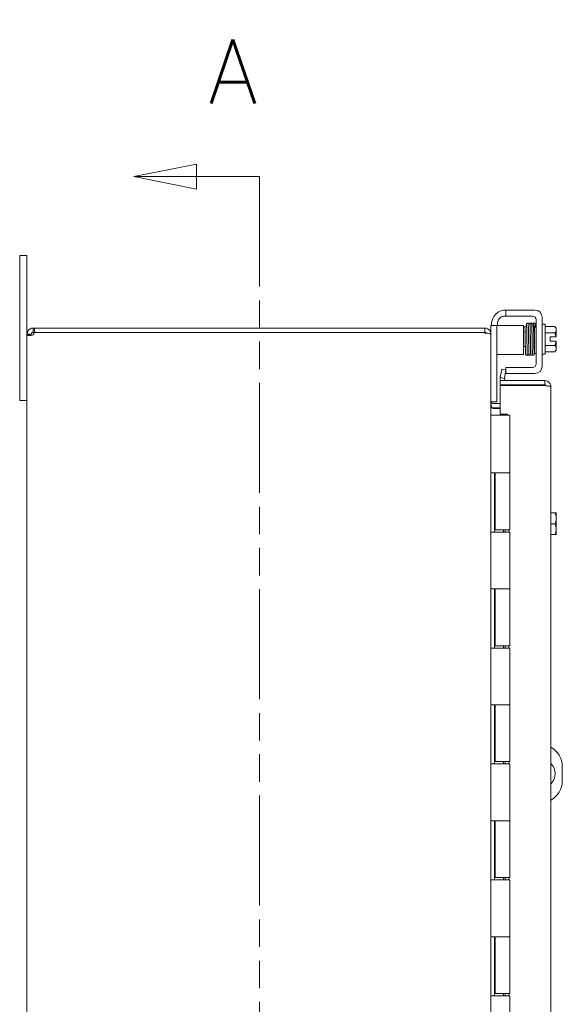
# Model space of a CAD drawing. Header units: inches. Extents: x 10 to 175, y 11 to 111.
# Tile 6 of 15: x 10.13 to 19.49, y 62.25 to 79.24. Entities that reach past the tile are written whole.
import ezdxf

# ---------------------------------------------------------------- set-up
doc = ezdxf.new("R2010")
doc.units = ezdxf.units.IN
doc.header["$LTSCALE"] = 11
doc.header["$MEASUREMENT"] = 0
doc.linetypes.add('DOUBLE_DASH_CHAIN', pattern=[1.2403, 0.6614, -0.0827, 0.1654, -0.0827, 0.1654, -0.0827])
doc.layers.add('Section Line (ANSI)', color=7, linetype='DOUBLE_DASH_CHAIN', lineweight=5)
doc.layers.add('Visible (ANSI)', color=7, linetype='Continuous', lineweight=5)
doc.styles.add('ROMANS', font='romans.shx')

# ---------------------------------------------------------------- blocks, each defined once
blk = doc.blocks.new('2dTransSection0')
at = {"layer": 'Section Line (ANSI)', "linetype": 'Continuous'}
for p, q in [((1.1981, 6.977), (1.1001, 6.9575)), ((1.1981, 6.938), (1.1981, 6.977)), ((1.1981, 6.9575), (1.1001, 6.9575)), ((1.1001, 6.9575), (1.1981, 6.938)), ((1.2971, 6.9575), (1.1981, 6.9575)), ((1.2971, 6.9575), (1.2971, 6.9415)), ((1.1981, 4.225), (1.1001, 4.2055)), ((1.1981, 4.186), (1.1981, 4.225)), ((1.2971, 4.2214), (1.2971, 4.2055)), ((1.1981, 4.2055), (1.1001, 4.2055)), ((1.1001, 4.2055), (1.1981, 4.186)), ((1.2971, 4.2055), (1.1981, 4.2055))]:
    blk.add_line(p, q, dxfattribs=at)
at = {"layer": 'Section Line (ANSI)', "linetype": 'DOUBLE_DASH_CHAIN', "ltscale": 0.02372}
blk.add_line((1.2971, 6.9575), (1.2971, 4.2055), dxfattribs=at)
at = {"layer": 'Section Line (ANSI)', "linetype": 'Continuous', "flags": 128}
for points in [[(1.1981, 6.977), (1.1001, 6.9575)], [(1.1981, 4.225), (1.1001, 4.2055)]]:
    blk.add_lwpolyline(points, dxfattribs=at)
at = {"layer": 'Section Line (ANSI)'}
for points in [[(1.1981, 6.977), (1.1001, 6.9575), (1.1981, 6.938), (1.1981, 6.977)], [(1.1981, 4.225), (1.1001, 4.2055), (1.1981, 4.186), (1.1981, 4.225)]]:
    blk.add_solid(points, dxfattribs=at)
at = {"layer": 'Section Line (ANSI)', "char_height": 0.1, "attachment_point": 7, "style": 'ROMANS'}
for insert in [(1.2167, 7.0723), (1.1608, 4.0509)]:
    blk.add_mtext('A', dxfattribs=dict(at, insert=insert))

msp = doc.modelspace()

# ---------------------------------------------------------------- linework, layer by layer
at = {"layer": 'Visible (ANSI)'}
for p, q in [((10.2557, 75.1688), (10.1307, 75.1688)), ((10.1307, 74.9188), (10.1307, 75.1688)), ((10.2557, 75.1688), (10.2557, 74.9188)), ((10.1307, 74.9188), (10.1307, 72.9188)), ((10.2557, 73.8136), (10.2557, 74.9188)), ((18.4941, 74.1256), (18.5151, 74.1256)), ((18.5151, 74.2296), (18.5451, 74.2296)), ((18.5151, 74.2296), (18.5151, 74.1256)), ((18.5451, 74.1256), (18.5151, 74.1256)), ((18.5451, 74.2296), (19.0151, 74.2296)), ((18.5451, 74.1256), (18.9736, 74.1256)), ((19.0361, 74.0631), (19.0361, 73.3021)), ((19.1401, 74.1046), (19.1401, 73.2606)), ((10.361, 73.9188), (10.3832, 73.9188)), ((10.361, 73.9188), (10.361, 73.8685)), ((18.1505, 73.9188), (10.3832, 73.9188)), ((10.3832, 73.9188), (10.3832, 73.8448)), ((18.1505, 73.8448), (18.1505, 73.9188)), ((18.2557, 73.9321), (18.2557, 73.9621)), ((18.3597, 73.9621), (18.2557, 73.9621)), ((18.2557, 73.9321), (18.2557, 73.8136)), ((18.2651, 73.9621), (18.2651, 73.9796)), ((18.4847, 73.9621), (18.3597, 73.9621)), ((18.3597, 73.9621), (18.3597, 73.9321)), ((18.3597, 73.9321), (18.3597, 72.6791)), ((18.3691, 74.0006), (18.3691, 73.9621)), ((18.4847, 73.9621), (18.7562, 73.9621)), ((18.7562, 73.9621), (18.8187, 73.9621)), ((18.8187, 73.4621), (18.8187, 73.9621)), ((19.0061, 73.4776), (19.0061, 73.9293)), ((19.0361, 73.9776), (19.0179, 73.9776)), ((19.1901, 73.9876), (19.1401, 73.9876)), ((19.1901, 73.9876), (19.1901, 73.4676)), ((19.1901, 73.9441), (19.357, 73.9441)), ((19.3801, 73.8899), (19.3801, 73.9151)), ((10.306, 73.8136), (10.2557, 73.8136)), ((10.2557, 73.8016), (10.2557, 73.8136)), ((10.306, 73.8016), (10.2557, 73.8016)), ((10.2557, 50.0361), (10.2557, 73.8016)), ((10.3297, 73.8136), (10.306, 73.8136)), ((10.3297, 73.8016), (10.306, 73.8016)), ((10.3297, 73.8136), (10.3297, 73.8016)), ((10.361, 73.8685), (10.361, 73.8448)), ((10.3832, 73.8448), (10.361, 73.8448)), ((10.3832, 73.8448), (18.1505, 73.8448)), ((10.3858, 73.8398), (18.1505, 73.8398)), ((18.1505, 73.8338), (18.1505, 73.8398)), ((18.2489, 73.8136), (18.2557, 73.8136)), ((18.2557, 73.8025), (18.2557, 73.8136)), ((18.2557, 73.8025), (18.2557, 50.0351)), ((18.8444, 73.8526), (18.8187, 73.8526)), ((18.9032, 73.8526), (18.9024, 73.8526)), ((18.9338, 73.8526), (18.9322, 73.8526)), ((18.9634, 73.8526), (18.9629, 73.8526)), ((19.0061, 73.8526), (18.9924, 73.8526)), ((19.1901, 73.8358), (19.357, 73.8358)), ((19.2791, 73.7651), (19.3774, 73.7651)), ((19.2791, 73.6901), (19.2791, 73.7651)), ((19.3801, 73.7651), (19.3774, 73.7651)), ((19.3801, 73.7651), (19.3801, 73.8899)), ((18.849, 73.6026), (18.8187, 73.6026)), ((18.908, 73.6026), (18.907, 73.6026)), ((18.9386, 73.6026), (18.937, 73.6026)), ((18.968, 73.6026), (18.9676, 73.6026)), ((19.0061, 73.6026), (18.997, 73.6026)), ((19.1901, 73.6193), (19.357, 73.6193)), ((19.3774, 73.6901), (19.2791, 73.6901)), ((19.3774, 73.6901), (19.3801, 73.6901)), ((19.3801, 73.5652), (19.3801, 73.6901)), ((19.3801, 73.5401), (19.3801, 73.5652)), ((18.3597, 73.4621), (18.4847, 73.4621)), ((18.4847, 73.4621), (18.7562, 73.4621)), ((18.8187, 73.4621), (18.7562, 73.4621)), ((19.0361, 73.4776), (19.0061, 73.4776)), ((19.1901, 73.4676), (19.1401, 73.4676)), ((19.1901, 73.5111), (19.357, 73.5111)), ((18.5151, 73.2396), (18.5451, 73.2396)), ((18.5151, 73.2396), (18.5151, 73.1356)), ((18.9736, 73.2396), (18.5451, 73.2396)), ((18.4162, 73.0636), (18.4159, 73.0621)), ((18.4422, 73.2114), (18.4162, 73.0636)), ((18.4162, 73.0636), (18.4891, 73.0508)), ((18.5151, 73.1985), (18.4422, 73.2114)), ((18.4891, 73.0508), (18.4888, 73.0492)), ((18.4891, 73.0508), (18.5151, 73.1985)), ((18.5451, 73.1356), (18.5151, 73.1356)), ((19.0151, 73.1356), (18.5451, 73.1356)), ((10.1307, 72.6688), (10.1307, 72.9188)), ((19.1841, 73.0126), (18.4143, 73.0126)), ((18.4143, 73.0126), (18.4143, 72.9386)), ((18.4143, 72.9386), (19.1841, 72.9386)), ((18.4143, 72.9275), (18.4143, 72.4344)), ((19.1841, 72.9275), (18.4143, 72.9275)), ((19.1841, 72.9386), (19.1841, 73.0126)), ((19.2893, 72.9073), (19.2893, 50.9303)), ((10.1307, 72.6688), (10.2557, 72.6688)), ((18.2557, 72.6491), (18.3597, 72.6491)), ((18.287, 72.6178), (18.4143, 72.6178)), ((18.287, 72.5438), (18.4143, 72.5438)), ((18.287, 72.5328), (18.4143, 72.5328)), ((18.3597, 72.6791), (18.3597, 72.6491)), ((18.2557, 72.4188), (18.2572, 72.4188)), ((18.2572, 72.4188), (18.3435, 72.4188)), ((18.5807, 72.4188), (18.3435, 72.4188)), ((18.4143, 72.4344), (18.5393, 72.4344)), ((18.5393, 72.4344), (18.5393, 72.4188)), ((18.5807, 72.4188), (18.5807, 71.4188)), ((18.2561, 70.3988), (18.2561, 71.4188)), ((18.2572, 71.4188), (18.2561, 71.4188)), ((18.2572, 71.4188), (18.3435, 71.4188)), ((18.3182, 71.4188), (18.3182, 70.3988)), ((18.3307, 71.4188), (18.3307, 70.4388)), ((18.3435, 71.4188), (18.5807, 71.4188)), ((18.5807, 71.4188), (18.3435, 71.4188)), ((18.5807, 71.4188), (18.5807, 70.4388)), ((19.2893, 70.7313), (19.357, 70.7313)), ((19.3774, 70.7313), (19.357, 70.7313)), ((19.3801, 70.6376), (19.3801, 70.7275)), ((19.2893, 70.5438), (19.357, 70.5438)), ((19.3801, 70.4501), (19.3801, 70.6376)), ((18.2561, 70.3988), (18.2572, 70.3988)), ((18.3435, 70.3988), (18.2572, 70.3988)), ((18.5807, 70.4388), (18.3307, 70.4388)), ((18.3435, 70.3988), (18.5807, 70.3988)), ((18.4703, 70.4388), (18.4703, 70.3988)), ((18.5023, 70.3988), (18.5023, 70.4388)), ((18.5645, 70.4388), (18.5645, 70.3988)), ((18.5807, 70.3988), (18.5807, 69.4188)), ((19.2893, 70.3563), (19.357, 70.3563)), ((19.357, 70.3563), (19.3774, 70.3563)), ((19.3801, 70.3601), (19.3801, 70.4501)), ((18.2561, 68.3988), (18.2561, 69.4188)), ((18.2572, 69.4188), (18.2561, 69.4188)), ((18.2572, 69.4188), (18.3435, 69.4188)), ((18.3182, 69.4188), (18.3182, 68.3988)), ((18.3307, 69.4188), (18.3307, 68.4388)), ((18.3435, 69.4188), (18.5807, 69.4188)), ((18.5807, 69.4188), (18.3435, 69.4188)), ((18.5807, 69.4188), (18.5807, 68.4388)), ((18.2561, 68.3988), (18.2572, 68.3988)), ((18.3435, 68.3988), (18.2572, 68.3988)), ((18.5807, 68.4388), (18.3307, 68.4388)), ((18.3435, 68.3988), (18.5807, 68.3988)), ((18.4703, 68.4388), (18.4703, 68.3988)), ((18.5023, 68.3988), (18.5023, 68.4388)), ((18.5645, 68.4388), (18.5645, 68.3988)), ((18.5807, 68.3988), (18.5807, 67.4188)), ((18.2561, 66.3988), (18.2561, 67.4188)), ((18.2572, 67.4188), (18.2561, 67.4188)), ((18.2572, 67.4188), (18.3435, 67.4188)), ((18.3182, 67.4188), (18.3182, 66.3988)), ((18.3307, 67.4188), (18.3307, 66.4388)), ((18.3435, 67.4188), (18.5807, 67.4188)), ((18.5807, 67.4188), (18.3435, 67.4188)), ((18.5807, 67.4188), (18.5807, 66.4388)), ((18.5807, 66.4388), (18.3307, 66.4388)), ((18.4703, 66.4388), (18.4703, 66.3988)), ((18.5023, 66.3988), (18.5023, 66.4388)), ((18.5645, 66.4388), (18.5645, 66.3988)), ((18.2561, 66.3988), (18.2572, 66.3988)), ((18.3435, 66.3988), (18.2572, 66.3988)), ((18.3435, 66.3988), (18.5807, 66.3988)), ((18.5807, 66.3988), (18.5807, 65.4188)), ((19.486, 66.3563), (19.486, 66.1063)), ((18.2561, 64.3988), (18.2561, 65.4188)), ((18.2572, 65.4188), (18.2561, 65.4188)), ((18.2572, 65.4188), (18.3435, 65.4188)), ((18.3182, 65.4188), (18.3182, 64.3988)), ((18.3307, 65.4188), (18.3307, 64.4388)), ((18.3435, 65.4188), (18.5807, 65.4188)), ((18.5807, 65.4188), (18.3435, 65.4188)), ((18.5807, 65.4188), (18.5807, 64.4388)), ((18.2561, 64.3988), (18.2572, 64.3988)), ((18.3435, 64.3988), (18.2572, 64.3988)), ((18.5807, 64.4388), (18.3307, 64.4388)), ((18.3435, 64.3988), (18.5807, 64.3988)), ((18.4703, 64.4388), (18.4703, 64.3988)), ((18.5023, 64.3988), (18.5023, 64.4388)), ((18.5645, 64.4388), (18.5645, 64.3988)), ((18.5807, 64.3988), (18.5807, 63.4188)), ((18.2561, 62.3988), (18.2561, 63.4188)), ((18.2572, 63.4188), (18.2561, 63.4188)), ((18.2572, 63.4188), (18.3435, 63.4188)), ((18.3182, 63.4188), (18.3182, 62.3988)), ((18.3307, 63.4188), (18.3307, 62.4388)), ((18.3435, 63.4188), (18.5807, 63.4188)), ((18.5807, 63.4188), (18.3435, 63.4188)), ((18.5807, 63.4188), (18.5807, 62.4388)), ((18.2561, 62.3988), (18.2572, 62.3988)), ((18.3435, 62.3988), (18.2572, 62.3988)), ((18.5807, 62.4388), (18.3307, 62.4388)), ((18.3435, 62.3988), (18.5807, 62.3988)), ((18.4703, 62.4388), (18.4703, 62.3988)), ((18.5023, 62.3988), (18.5023, 62.4388)), ((18.5645, 62.4388), (18.5645, 62.3988)), ((18.5807, 62.3988), (18.5807, 61.4188))]:
    msp.add_line(p, q, dxfattribs=at)
for centre, radius, start, end in [((18.5151, 73.9796), 0.25, 113.57818, 180), ((18.4941, 74.0006), 0.125, 129.19783, 180), ((18.9736, 74.0631), 0.0625, 0, 90), ((19.0151, 74.1046), 0.125, 0, 90), ((19.1149, 73.7276), 0.3248, 35.26439, 41.81031), ((10.3178, 73.8567), 0.07, 308.0474, 346.03594), ((18.1505, 73.8136), 0.0312, 38.23366, 90), ((19.1149, 73.7276), 0.2652, 8.1301, 24.09484), ((19.1149, 73.7276), 0.2652, 335.90516, 351.8699), ((19.1149, 73.7276), 0.3248, 318.18969, 324.73561), ((18.9736, 73.3021), 0.0625, 270, 0), ((19.0151, 73.2606), 0.125, 270, 0), ((18.5196, 73.0438), 0.1052, 170, 197.27223), ((18.5196, 73.0438), 0.0313, 170, 270), ((18.287, 72.6491), 0.1052, 262.06907, 270), ((19.1149, 70.5438), 0.3226, 34.715, 35.53768), ((19.1149, 70.5438), 0.3226, 324.46232, 325.285), ((19.111, 66.3563), 0.375, 0, 61.60886), ((19.111, 66.2313), 0.25, 315.49851, 44.50149), ((19.111, 66.1063), 0.375, 298.39114, 0)]:
    msp.add_arc(centre, radius, start, end, dxfattribs=at)
for centre, major_axis, ratio, start_param, end_param in [((18.8569, 73.939), (0.0145, 0.0005), 0.8068823, 6.2817723, 9.4233612), ((18.9155, 73.939), (-0.0145, -0.0005), 0.8068823, 6.2828301, 6.2831853), ((18.9462, 73.939), (0.0145, 0.0005), 0.8068823, 6.2828311, 6.2831853), ((19.0049, 73.939), (-0.0145, -0.0005), 0.8068823, 2.1413074, 6.2489507), ((19.0049, 73.939), (-0.0145, -0.0005), 0.8068823, 0.0310331, 1.6316397), ((19.1149, 73.8899), (0.2652, 0), 0.5, 0, 0.4205343), ((19.1149, 73.8899), (0.2652, 0), 0.5, 5.862651, 6.2831853), ((18.8931, 73.5729), (-0.0145, -0.0003), 0.5904176, 6.2824257, 6.2826156), ((18.9538, 73.5729), (0.0145, 0.0003), 0.5904176, 6.282805, 6.2829951), ((19.1149, 73.5652), (0.2652, 0), 0.5, 0, 0.4205343), ((19.1149, 73.5652), (0.2652, 0), 0.5, 5.862651, 6.2831853), ((19.1149, 70.6376), (0.2652, 0), 0.8660254, 0, 0.4205343), ((19.1149, 70.6376), (0.2652, 0), 0.8660254, 5.862651, 6.2831853), ((19.1149, 70.4501), (0.2652, 0), 0.8660254, 0, 0.4205343), ((19.1149, 70.4501), (0.2652, 0), 0.8660254, 5.862651, 6.2831853)]:
    msp.add_ellipse(centre, major_axis=major_axis, ratio=ratio, start_param=start_param, end_param=end_param, dxfattribs=at)
for points, knots in [([(18.4151, 74.2087), (18.427, 74.2139), (18.4402, 74.2184), (18.4651, 74.2248), (18.4767, 74.2268), (18.4947, 74.2289), (18.5024, 74.2293), (18.5126, 74.2296), (18.5151, 74.2296), (18.5151, 74.2296)], [0.43536043, 0.43536043, 0.43536043, 0.43536043, 0.53454016, 0.53454016, 0.6337199, 0.6337199, 0.72950164, 0.72950164, 0.82528339, 0.82528339, 0.82528339, 0.82528339]), ([(18.4941, 74.1256), (18.4919, 74.1256), (18.4897, 74.1255), (18.4799, 74.125), (18.4697, 74.1235), (18.453, 74.1189), (18.4445, 74.1157), (18.4287, 74.1075), (18.4214, 74.1026), (18.4151, 74.0974)], [1.50153021, 1.50153021, 1.50153021, 1.50153021, 1.52769435, 1.52769435, 1.60869028, 1.60869028, 1.67541934, 1.67541934, 1.736828, 1.736828, 1.736828, 1.736828]), ([(10.2557, 73.8136), (10.2557, 73.8356), (10.2642, 73.8635), (10.2829, 73.8842), (10.3017, 73.9049), (10.3293, 73.9166), (10.3525, 73.9185), (10.3554, 73.9187), (10.3582, 73.9188), (10.361, 73.9188)], [-0.6640524, -0.6640524, -0.6640524, -0.6640524, -0.038913, -0.038913, -0.038913, 0.5865749, 0.5865749, 0.5865749, 0.6640524, 0.6640524, 0.6640524, 0.6640524]), ([(18.2557, 73.8136), (18.2557, 73.8504), (18.2348, 73.8866), (18.2028, 73.9049), (18.1869, 73.914), (18.1687, 73.9188), (18.1505, 73.9188)], [-1.5707963, -1.5707963, -1.5707963, -1.5707963, -0.5201457, -0.5201457, -0.5201457, 0, 0, 0, 0]), ([(18.883, 73.4632), (18.8829, 73.4628), (18.8828, 73.4624), (18.8824, 73.4611), (18.8821, 73.4601), (18.881, 73.4582), (18.8806, 73.4575), (18.8794, 73.4559), (18.8785, 73.455), (18.8765, 73.4534), (18.8753, 73.4527), (18.8726, 73.4516), (18.871, 73.4512), (18.8678, 73.451), (18.8662, 73.4512), (18.8631, 73.452), (18.8616, 73.4527), (18.8591, 73.4544), (18.858, 73.4554), (18.8564, 73.4573), (18.8558, 73.4582), (18.8551, 73.4597), (18.8548, 73.4604), (18.8543, 73.4616), (18.8542, 73.4622), (18.8538, 73.4637), (18.8537, 73.4645), (18.8532, 73.4676), (18.853, 73.4701), (18.8524, 73.4789), (18.8521, 73.4861), (18.8512, 73.509), (18.8507, 73.5275), (18.8497, 73.5697), (18.8492, 73.5937), (18.8482, 73.6447), (18.8477, 73.6723), (18.8467, 73.7277), (18.8462, 73.7563), (18.8452, 73.8107), (18.8447, 73.8372), (18.8437, 73.885), (18.8432, 73.9069), (18.8426, 73.9298), (18.8425, 73.9343), (18.8424, 73.9386)], [2.5000514, 2.5000514, 2.5000514, 2.5000514, 2.5138858, 2.5138858, 2.5331315, 2.5331315, 2.5418653, 2.5418653, 2.5528052, 2.5528052, 2.5639994, 2.5639994, 2.576512, 2.576512, 2.5893873, 2.5893873, 2.6022761, 2.6022761, 2.6149487, 2.6149487, 2.6263718, 2.6263718, 2.6372015, 2.6372015, 2.6524471, 2.6524471, 2.6849653, 2.6849653, 2.7824677, 2.7824677, 2.9294157, 2.9294157, 3.1543783, 3.1543783, 3.3681055, 3.3681055, 3.5807496, 3.5807496, 3.7930361, 3.7930361, 4.0051105, 4.0051105, 4.2169457, 4.2169457, 4.2720808, 4.2720808, 4.2720808, 4.2720808]), ([(18.8658, 73.9483), (18.866, 73.9536), (18.8662, 73.9584), (18.8668, 73.9753), (18.8673, 73.9836), (18.8681, 73.9903), (18.8681, 73.9912), (18.8692, 73.9946), (18.8696, 73.9954), (18.8704, 73.997), (18.8708, 73.9976), (18.8719, 73.999), (18.8727, 74), (18.8747, 74.0016), (18.8759, 74.0023), (18.8785, 74.0035), (18.8801, 74.0039), (18.8832, 74.0042), (18.8849, 74.004), (18.888, 74.0033), (18.8895, 74.0026), (18.8921, 74.001), (18.8932, 74), (18.8949, 73.998), (18.8955, 73.9971), (18.8963, 73.9955), (18.8965, 73.9949), (18.897, 73.9937), (18.8972, 73.9931), (18.8976, 73.9916), (18.8977, 73.9909), (18.8981, 73.988), (18.8983, 73.9857), (18.8992, 73.9739), (18.8998, 73.9592), (18.9004, 73.9394)], [2.59281227, 2.59281227, 2.59281227, 2.59281227, 2.66601678, 2.66601678, 2.88011384, 2.88011384, 2.94097037, 2.94097037, 2.95510901, 2.95510901, 2.96277743, 2.96277743, 2.97376758, 2.97376758, 2.98485882, 2.98485882, 2.99731063, 2.99731063, 3.01017855, 3.01017855, 3.02306968, 3.02306968, 3.03578129, 3.03578129, 3.04732748, 3.04732748, 3.05807855, 3.05807855, 3.07273788, 3.07273788, 3.10301607, 3.10301607, 3.19376289, 3.19376289, 3.44818447, 3.44818447, 3.44818447, 3.44818447]), ([(18.8713, 73.9398), (18.8709, 73.9558), (18.8704, 73.9683), (18.8697, 73.9801), (18.8695, 73.9829), (18.8692, 73.9852), (18.8691, 73.9857), (18.8691, 73.9857)], [0.00551726, 0.00551726, 0.00551726, 0.00551726, 0.21400117, 0.21400117, 0.30997635, 0.30997635, 0.35335842, 0.35335842, 0.35335842, 0.35335842]), ([(18.8714, 73.9394), (18.8719, 73.9225), (18.8724, 73.9015), (18.8734, 73.8552), (18.8739, 73.8294), (18.8746, 73.7897), (18.8748, 73.7764), (18.8751, 73.763)], [0, 0, 0, 0, 0.2178362, 0.2178362, 0.43087927, 0.43087927, 0.53379454, 0.53379454, 0.53379454, 0.53379454]), ([(18.8977, 73.9908), (18.8978, 73.9912), (18.8979, 73.9917), (18.8982, 73.9931), (18.8985, 73.9942), (18.8998, 73.9968), (18.9004, 73.9978), (18.9019, 73.9997), (18.9029, 74.0006), (18.9051, 74.0021), (18.9063, 74.0028), (18.9091, 74.0038), (18.9107, 74.0041), (18.914, 74.0041), (18.9156, 74.0038), (18.9186, 74.0028), (18.9201, 74.002), (18.9224, 74.0002), (18.9234, 73.9992), (18.9248, 73.9973), (18.9253, 73.9965), (18.926, 73.995), (18.9262, 73.9944), (18.9267, 73.9931), (18.9268, 73.9926), (18.9273, 73.9908), (18.9274, 73.9898), (18.9279, 73.9855), (18.9282, 73.9814), (18.929, 73.967), (18.9295, 73.9547), (18.93, 73.9395)], [0.55662438, 0.55662438, 0.55662438, 0.55662438, 0.57491537, 0.57491537, 0.60286273, 0.60286273, 0.61530883, 0.61530883, 0.62659902, 0.62659902, 0.63814123, 0.63814123, 0.65087136, 0.65087136, 0.66386167, 0.66386167, 0.67684414, 0.67684414, 0.68948173, 0.68948173, 0.70076615, 0.70076615, 0.71233737, 0.71233737, 0.73031672, 0.73031672, 0.77334928, 0.77334928, 0.90267484, 0.90267484, 1.09877635, 1.09877635, 1.09877635, 1.09877635]), ([(18.901, 73.9386), (18.9005, 73.9551), (18.9, 73.9681), (18.8992, 73.98), (18.899, 73.9829), (18.8988, 73.9852), (18.8987, 73.9856), (18.8987, 73.9856)], [0, 0, 0, 0, 0.21392494, 0.21392494, 0.30993256, 0.30993256, 0.35241809, 0.35241809, 0.35241809, 0.35241809]), ([(18.9004, 73.9394), (18.9009, 73.9225), (18.9014, 73.9015), (18.9024, 73.8552), (18.9029, 73.8294), (18.9039, 73.7759), (18.9043, 73.7475), (18.9053, 73.6918), (18.9058, 73.6638), (18.9067, 73.6148), (18.9072, 73.5929), (18.9076, 73.5732)], [0, 0, 0, 0, 0.2178358, 0.2178358, 0.4308787, 0.4308787, 0.6433371, 0.6433371, 0.8555283, 0.8555283, 1.041375, 1.041375, 1.041375, 1.041375]), ([(18.943, 73.4678), (18.943, 73.4677), (18.943, 73.4676), (18.9429, 73.4664), (18.9427, 73.4653), (18.9424, 73.4635), (18.9422, 73.4628), (18.9417, 73.4611), (18.9415, 73.4603), (18.9405, 73.4585), (18.9403, 73.458), (18.9393, 73.4566), (18.9385, 73.4555), (18.9359, 73.4535), (18.9344, 73.4525), (18.9308, 73.4513), (18.929, 73.451), (18.9256, 73.4511), (18.924, 73.4515), (18.9211, 73.4526), (18.9199, 73.4533), (18.9178, 73.4549), (18.917, 73.4557), (18.9157, 73.4573), (18.9153, 73.458), (18.9145, 73.4595), (18.9142, 73.4601), (18.9136, 73.4617), (18.9135, 73.4623), (18.9128, 73.4651), (18.9127, 73.4665), (18.9122, 73.4707), (18.912, 73.4733), (18.9115, 73.4811), (18.9113, 73.4869), (18.9107, 73.5004), (18.9104, 73.508), (18.9099, 73.5249), (18.9096, 73.5343), (18.9091, 73.5544), (18.9089, 73.5653), (18.9083, 73.5883), (18.9081, 73.6004), (18.9075, 73.6256), (18.9073, 73.6387), (18.9068, 73.6655), (18.9065, 73.6792), (18.906, 73.707), (18.9057, 73.721), (18.9052, 73.7489), (18.9049, 73.7628), (18.9044, 73.7903), (18.9042, 73.8038), (18.9036, 73.83), (18.9034, 73.8428), (18.9029, 73.8671), (18.9026, 73.8788), (18.9021, 73.8989), (18.9019, 73.9077), (18.9015, 73.924), (18.9012, 73.9316), (18.901, 73.9385)], [3.6027486, 3.6027486, 3.6027486, 3.6027486, 3.6065378, 3.6065378, 3.6755592, 3.6755592, 3.7122277, 3.7122277, 3.7381431, 3.7381431, 3.7460967, 3.7460967, 3.7581271, 3.7581271, 3.7671015, 3.7671015, 3.7739944, 3.7739944, 3.7802982, 3.7802982, 3.7873459, 3.7873459, 3.7960567, 3.7960567, 3.8067591, 3.8067591, 3.821646, 3.821646, 3.8502483, 3.8502483, 3.9577801, 3.9577801, 4.074514, 4.074514, 4.2473815, 4.2473815, 4.4105365, 4.4105365, 4.5718298, 4.5718298, 4.7324855, 4.7324855, 4.8928591, 4.8928591, 5.0530846, 5.0530846, 5.2132203, 5.2132203, 5.3732923, 5.3732923, 5.5333105, 5.5333105, 5.6932728, 5.6932728, 5.8531645, 5.8531645, 6.0129508, 6.0129508, 6.1480681, 6.1480681, 6.2831853, 6.2831853, 6.2831853, 6.2831853]), ([(18.9607, 73.9395), (18.9604, 73.9478), (18.9602, 73.9553), (18.9596, 73.9682), (18.9594, 73.9737), (18.9588, 73.9829), (18.9585, 73.9863), (18.958, 73.9904), (18.9579, 73.9914), (18.9571, 73.994), (18.9569, 73.9948), (18.9559, 73.9966), (18.9556, 73.9971), (18.9546, 73.9985), (18.9538, 73.9996), (18.9512, 74.0017), (18.9497, 74.0027), (18.9462, 74.0038), (18.9444, 74.0041), (18.9409, 74.004), (18.9393, 74.0036), (18.9365, 74.0026), (18.9353, 74.0018), (18.9332, 74.0002), (18.9324, 73.9994), (18.9311, 73.9978), (18.9306, 73.9971), (18.9298, 73.9956), (18.9296, 73.995), (18.929, 73.9935), (18.9288, 73.9928), (18.9281, 73.99), (18.928, 73.9885), (18.9278, 73.9865), (18.9278, 73.9865), (18.9278, 73.9865)], [0, 0, 0, 0, 0.16130753, 0.16130753, 0.32453826, 0.32453826, 0.4966261, 0.4966261, 0.57009806, 0.57009806, 0.5966667, 0.5966667, 0.60458334, 0.60458334, 0.6165857, 0.6165857, 0.62554825, 0.62554825, 0.63243391, 0.63243391, 0.63873855, 0.63873855, 0.64579283, 0.64579283, 0.65451305, 0.65451305, 0.66522791, 0.66522791, 0.68014991, 0.68014991, 0.70888153, 0.70888153, 0.81753458, 0.81753458, 0.81822855, 0.81822855, 0.81822855, 0.81822855]), ([(18.9317, 73.9386), (18.9315, 73.9467), (18.9312, 73.954), (18.9307, 73.9664), (18.9304, 73.9716), (18.93, 73.9797), (18.9297, 73.9827), (18.9295, 73.985), (18.9294, 73.9854), (18.9294, 73.9856), (18.9294, 73.9856), (18.9293, 73.9856)], [0.00002696, 0.00002696, 0.00002696, 0.00002696, 0.15876302, 0.15876302, 0.31574159, 0.31574159, 0.46599169, 0.46599169, 0.5214645, 0.5214645, 0.53237493, 0.53237493, 0.53237493, 0.53237493]), ([(18.9415, 73.4695), (18.9416, 73.4695), (18.9415, 73.4699), (18.9413, 73.4716), (18.9411, 73.4733), (18.9407, 73.4787), (18.9405, 73.4827), (18.94, 73.4929), (18.9398, 73.4991), (18.9393, 73.5136), (18.939, 73.5219), (18.9385, 73.5401), (18.9382, 73.5501), (18.9377, 73.5715), (18.9375, 73.5829), (18.9369, 73.6069), (18.9367, 73.6195), (18.9362, 73.6455), (18.9359, 73.6589), (18.9354, 73.6862), (18.9351, 73.7001), (18.9346, 73.728), (18.9343, 73.742), (18.9338, 73.7698), (18.9335, 73.7836), (18.933, 73.8106), (18.9328, 73.8238), (18.9322, 73.8492), (18.932, 73.8615), (18.9315, 73.8848), (18.9312, 73.8959), (18.9306, 73.9184), (18.9303, 73.9296), (18.93, 73.9395)], [3.8726247, 3.8726247, 3.8726247, 3.8726247, 3.9304228, 3.9304228, 4.0358853, 4.0358853, 4.179663, 4.179663, 4.3349334, 4.3349334, 4.4931318, 4.4931318, 4.6522972, 4.6522972, 4.8118647, 4.8118647, 4.9716309, 4.9716309, 5.1315101, 5.1315101, 5.2914633, 5.2914633, 5.4514737, 5.4514737, 5.6115376, 5.6115376, 5.7716627, 5.7716627, 5.9318724, 5.9318724, 6.0922182, 6.0922182, 6.2831853, 6.2831853, 6.2831853, 6.2831853]), ([(18.9393, 73.5725), (18.9388, 73.5955), (18.9382, 73.6215), (18.9372, 73.6752), (18.9367, 73.7034), (18.9357, 73.7592), (18.9351, 73.7873), (18.9341, 73.8398), (18.9336, 73.8649), (18.9326, 73.9065), (18.9322, 73.924), (18.9317, 73.9386)], [0, 0, 0, 0, 0.2165416, 0.2165416, 0.4289221, 0.4289221, 0.6411379, 0.6411379, 0.8531345, 0.8531345, 1.0409705, 1.0409705, 1.0409705, 1.0409705]), ([(18.9581, 73.9899), (18.9581, 73.9904), (18.9582, 73.9909), (18.9585, 73.9921), (18.9586, 73.9928), (18.9592, 73.9946), (18.9595, 73.9953), (18.9602, 73.9966), (18.9605, 73.9972), (18.9616, 73.9987), (18.9624, 73.9996), (18.9643, 74.0013), (18.9654, 74.0021), (18.968, 74.0033), (18.9695, 74.0037), (18.9726, 74.0042), (18.9743, 74.0041), (18.9774, 74.0035), (18.979, 74.0029), (18.9816, 74.0013), (18.9828, 74.0003), (18.9846, 73.9983), (18.9853, 73.9974), (18.9862, 73.9958), (18.9864, 73.9951), (18.9869, 73.9939), (18.9871, 73.9933), (18.9875, 73.9919), (18.9876, 73.9912), (18.9881, 73.9885), (18.9882, 73.9866), (18.9891, 73.9754), (18.9897, 73.9603), (18.9904, 73.9394)], [0.54582441, 0.54582441, 0.54582441, 0.54582441, 0.56592285, 0.56592285, 0.59226403, 0.59226403, 0.60418063, 0.60418063, 0.61215109, 0.61215109, 0.62340809, 0.62340809, 0.63433049, 0.63433049, 0.64667314, 0.64667314, 0.65952484, 0.65952484, 0.67241814, 0.67241814, 0.68518035, 0.68518035, 0.69692275, 0.69692275, 0.70769961, 0.70769961, 0.72154886, 0.72154886, 0.74890862, 0.74890862, 0.83086637, 0.83086637, 1.09881852, 1.09881852, 1.09881852, 1.09881852]), ([(18.9614, 73.9386), (18.9609, 73.9551), (18.9604, 73.9681), (18.9597, 73.9803), (18.9594, 73.9833), (18.9592, 73.9854), (18.9591, 73.9857), (18.9591, 73.9857)], [0, 0, 0, 0, 0.21400147, 0.21400147, 0.31632895, 0.31632895, 0.35332839, 0.35332839, 0.35332839, 0.35332839]), ([(18.9607, 73.9395), (18.9612, 73.9225), (18.9618, 73.9015), (18.9628, 73.8552), (18.9633, 73.8294), (18.9644, 73.7758), (18.9649, 73.7475), (18.9659, 73.6918), (18.9664, 73.6638), (18.9674, 73.6147), (18.9678, 73.5928), (18.9683, 73.5732)], [0, 0, 0, 0, 0.2179285, 0.2179285, 0.4310241, 0.4310241, 0.6435033, 0.6435033, 0.8557038, 0.8557038, 1.0413985, 1.0413985, 1.0413985, 1.0413985]), ([(19.0061, 73.5652), (19.0059, 73.5571), (19.0058, 73.5495), (19.0051, 73.5225), (19.0046, 73.5056), (19.0036, 73.4803), (19.0032, 73.4718), (19.0024, 73.4653), (19.0022, 73.4643), (19.0017, 73.4621), (19.0015, 73.4616), (19.001, 73.4602), (19.0006, 73.4591), (18.9995, 73.4574), (18.9991, 73.4568), (18.9979, 73.4554), (18.997, 73.4545), (18.9948, 73.453), (18.9936, 73.4523), (18.9907, 73.4514), (18.9891, 73.4511), (18.9859, 73.4511), (18.9843, 73.4513), (18.9813, 73.4523), (18.9799, 73.4531), (18.9775, 73.4549), (18.9765, 73.456), (18.9751, 73.4578), (18.9746, 73.4587), (18.9739, 73.4601), (18.9737, 73.4607), (18.9732, 73.462), (18.9731, 73.4625), (18.9727, 73.4642), (18.9726, 73.4651), (18.9721, 73.4689), (18.9718, 73.4725), (18.9712, 73.4832), (18.9709, 73.4908), (18.97, 73.5146), (18.9695, 73.5336), (18.9685, 73.5768), (18.968, 73.6012), (18.967, 73.6529), (18.9665, 73.6807), (18.9655, 73.7363), (18.965, 73.7648), (18.9641, 73.8188), (18.9636, 73.8449), (18.9626, 73.8918), (18.9621, 73.913), (18.9615, 73.9333), (18.9614, 73.936), (18.9614, 73.9386)], [1.9509486, 1.9509486, 1.9509486, 1.9509486, 2.028484, 2.028484, 2.2412112, 2.2412112, 2.455273, 2.455273, 2.5065944, 2.5065944, 2.5207693, 2.5207693, 2.5371571, 2.5371571, 2.5439351, 2.5439351, 2.5547589, 2.5547589, 2.566233, 2.566233, 2.5788713, 2.5788713, 2.5917589, 2.5917589, 2.6046386, 2.6046386, 2.6171838, 2.6171838, 2.6283127, 2.6283127, 2.6394607, 2.6394607, 2.6564344, 2.6564344, 2.6959199, 2.6959199, 2.814493, 2.814493, 2.9546898, 2.9546898, 3.1763965, 3.1763965, 3.3899247, 3.3899247, 3.6025163, 3.6025163, 3.8147784, 3.8147784, 4.026832, 4.026832, 4.2386348, 4.2386348, 4.2721211, 4.2721211, 4.2721211, 4.2721211]), ([(18.9848, 73.9483), (18.9851, 73.9556), (18.9853, 73.962), (18.986, 73.9791), (18.9863, 73.9855), (18.9874, 73.9918), (18.9875, 73.9927), (18.9884, 73.9951), (18.9887, 73.9957), (18.9894, 73.997), (18.9898, 73.9976), (18.9908, 73.999), (18.9917, 73.9999), (18.9937, 74.0016), (18.9948, 74.0023), (18.9975, 74.0034), (18.999, 74.0038), (19.0021, 74.0042), (19.0038, 74.004), (19.0069, 74.0033), (19.0084, 74.0026), (19.011, 74.001), (19.0122, 74), (19.0138, 73.998), (19.0144, 73.9971), (19.0153, 73.9956), (19.0155, 73.9949), (19.016, 73.9937), (19.0162, 73.9931), (19.0166, 73.9916), (19.0167, 73.9909), (19.0171, 73.988), (19.0173, 73.9857), (19.0182, 73.974), (19.0188, 73.9593), (19.0194, 73.9394)], [3.41563216, 3.41563216, 3.41563216, 3.41563216, 3.51692991, 3.51692991, 3.73136193, 3.73136193, 3.76723032, 3.76723032, 3.77841909, 3.77841909, 3.78543169, 3.78543169, 3.79640638, 3.79640638, 3.80748235, 3.80748235, 3.81992194, 3.81992194, 3.83278833, 3.83278833, 3.84567982, 3.84567982, 3.85839798, 3.85839798, 3.86996688, 3.86996688, 3.88080185, 3.88080185, 3.89538823, 3.89538823, 3.92549107, 3.92549107, 4.01570915, 4.01570915, 4.27095429, 4.27095429, 4.27095429, 4.27095429]), ([(18.9904, 73.9394), (18.9909, 73.9225), (18.9914, 73.9015), (18.9924, 73.8552), (18.9929, 73.8294), (18.9938, 73.7759), (18.9943, 73.7475), (18.9953, 73.6918), (18.9958, 73.6638), (18.9968, 73.6116), (18.9973, 73.5867), (18.9983, 73.5432), (18.9988, 73.524), (18.9997, 73.4937), (19.0002, 73.4822), (19.0009, 73.4722), (19.0012, 73.4698), (19.0013, 73.4694), (19.0013, 73.4694), (19.0013, 73.4694)], [0, 0, 0, 0, 0.2178362, 0.2178362, 0.4308793, 0.4308793, 0.6433377, 0.6433377, 0.855529, 0.855529, 1.0675141, 1.0675141, 1.2791953, 1.2791953, 1.4900591, 1.4900591, 1.5913197, 1.5913197, 1.5978714, 1.5978714, 1.5978714, 1.5978714]), ([(10.361, 73.8016), (10.339, 73.7926), (10.311, 73.7873), (10.2903, 73.7868), (10.2696, 73.7862), (10.2579, 73.7903), (10.256, 73.7984), (10.2558, 73.7994), (10.2557, 73.8005), (10.2557, 73.8016)], [-2.2348487, -2.2348487, -2.2348487, -2.2348487, -1.6097093, -1.6097093, -1.6097093, -0.9842214, -0.9842214, -0.9842214, -0.9067439, -0.9067439, -0.9067439, -0.9067439]), ([(10.361, 73.8448), (10.3522, 73.8448), (10.3405, 73.8396), (10.3347, 73.8304), (10.3312, 73.825), (10.3297, 73.8187), (10.3297, 73.8136)], [-0.6640524, -0.6640524, -0.6640524, -0.6640524, 0.1698694, 0.1698694, 0.1698694, 0.6640524, 0.6640524, 0.6640524, 0.6640524]), ([(18.1505, 73.8338), (18.1873, 73.8338), (18.2235, 73.8275), (18.2418, 73.8181), (18.2509, 73.8133), (18.2557, 73.8079), (18.2557, 73.8025)], [0, 0, 0, 0, 1.0506506, 1.0506506, 1.0506506, 1.5707963, 1.5707963, 1.5707963, 1.5707963]), ([(18.8751, 73.763), (18.875, 73.7651), (18.875, 73.7673), (18.8749, 73.7728), (18.8748, 73.7762), (18.8747, 73.7813), (18.8747, 73.783), (18.8746, 73.7874), (18.8746, 73.7894), (18.8746, 73.7898), (18.8746, 73.7898), (18.8746, 73.7898), (18.8746, 73.7898), (18.8746, 73.7898), (18.8746, 73.7898), (18.8746, 73.7898), (18.8746, 73.7898), (18.8746, 73.7898), (18.8746, 73.7898), (18.8746, 73.7898), (18.8746, 73.7898), (18.8746, 73.7898), (18.8746, 73.7898), (18.8746, 73.7895), (18.8747, 73.7859), (18.8753, 73.7502), (18.8759, 73.7162), (18.8767, 73.6704), (18.8769, 73.66), (18.8771, 73.6497)], [0.51292111, 0.51292111, 0.51292111, 0.51292111, 0.52929511, 0.52929511, 0.55552984, 0.55552984, 0.56877712, 0.56877712, 0.59023675, 0.59023675, 0.59091113, 0.59091113, 0.59099569, 0.59099569, 0.5910287, 0.5910287, 0.59105455, 0.59105455, 0.59113186, 0.59113186, 0.59148992, 0.59148992, 0.59254175, 0.59254175, 0.63821703, 0.63821703, 0.91752154, 0.91752154, 1.00148098, 1.00148098, 1.00148098, 1.00148098]), ([(18.9126, 73.4669), (18.9126, 73.4667), (18.9126, 73.4666), (18.9125, 73.4656), (18.9123, 73.4648), (18.912, 73.4632), (18.9119, 73.4625), (18.9113, 73.4608), (18.9111, 73.46), (18.9103, 73.4586), (18.9099, 73.4579), (18.9088, 73.4564), (18.908, 73.4554), (18.906, 73.4537), (18.9049, 73.453), (18.9023, 73.4518), (18.9008, 73.4514), (18.8976, 73.451), (18.896, 73.4511), (18.8928, 73.4517), (18.8913, 73.4524), (18.8887, 73.454), (18.8875, 73.455), (18.8858, 73.4569), (18.8851, 73.4579), (18.8843, 73.4594), (18.884, 73.4601), (18.8835, 73.4614), (18.8833, 73.4619), (18.8829, 73.4634), (18.8828, 73.4641), (18.8823, 73.4669), (18.8822, 73.4691), (18.8813, 73.4807), (18.8806, 73.4961), (18.8796, 73.5325), (18.8791, 73.5514), (18.8786, 73.5725)], [0.31956918, 0.31956918, 0.31956918, 0.31956918, 0.32562361, 0.32562361, 0.36002498, 0.36002498, 0.38586396, 0.38586396, 0.3996689, 0.3996689, 0.40828966, 0.40828966, 0.41968931, 0.41968931, 0.43070091, 0.43070091, 0.44311183, 0.44311183, 0.45600295, 0.45600295, 0.4689296, 0.4689296, 0.48170718, 0.48170718, 0.49341605, 0.49341605, 0.50425519, 0.50425519, 0.51861572, 0.51861572, 0.54760722, 0.54760722, 0.63447523, 0.63447523, 0.89973982, 0.89973982, 1.09871407, 1.09871407, 1.09871407, 1.09871407]), ([(18.8789, 73.5608), (18.8793, 73.5436), (18.8797, 73.5282), (18.8805, 73.4992), (18.881, 73.4865), (18.8817, 73.4748), (18.8819, 73.4721), (18.8822, 73.4699), (18.8823, 73.4694), (18.8823, 73.4694)], [0.25814219, 0.25814219, 0.25814219, 0.25814219, 0.42727841, 0.42727841, 0.63832977, 0.63832977, 0.73312622, 0.73312622, 0.77508855, 0.77508855, 0.77508855, 0.77508855]), ([(18.9076, 73.5732), (18.9081, 73.5504), (18.9086, 73.5301), (18.9096, 73.498), (18.9101, 73.4855), (18.9108, 73.4744), (18.911, 73.4718), (18.9113, 73.4698), (18.9113, 73.4694), (18.9113, 73.4694)], [0.00000513, 0.00000513, 0.00000513, 0.00000513, 0.21525168, 0.21525168, 0.42613076, 0.42613076, 0.51817459, 0.51817459, 0.55651749, 0.55651749, 0.55651749, 0.55651749]), ([(18.9729, 73.4636), (18.9727, 73.463), (18.9726, 73.4624), (18.9722, 73.461), (18.9719, 73.4602), (18.971, 73.4585), (18.9706, 73.4578), (18.9694, 73.4562), (18.9685, 73.4552), (18.9665, 73.4536), (18.9653, 73.4528), (18.9627, 73.4517), (18.9612, 73.4513), (18.958, 73.451), (18.9563, 73.4511), (18.9532, 73.4519), (18.9517, 73.4525), (18.9491, 73.4542), (18.948, 73.4552), (18.9463, 73.4571), (18.9457, 73.4581), (18.9449, 73.4596), (18.9447, 73.4602), (18.9442, 73.4615), (18.944, 73.4621), (18.9436, 73.4636), (18.9435, 73.4644), (18.943, 73.4675), (18.9428, 73.47), (18.9422, 73.4785), (18.9418, 73.4855), (18.941, 73.5079), (18.9404, 73.5263), (18.9397, 73.5557), (18.9395, 73.5639), (18.9393, 73.5725)], [0.36331849, 0.36331849, 0.36331849, 0.36331849, 0.38287713, 0.38287713, 0.39953343, 0.39953343, 0.40884482, 0.40884482, 0.42028322, 0.42028322, 0.43143545, 0.43143545, 0.44394709, 0.44394709, 0.45688229, 0.45688229, 0.46984159, 0.46984159, 0.48261488, 0.48261488, 0.49423346, 0.49423346, 0.50521069, 0.50521069, 0.52041987, 0.52041987, 0.55236867, 0.55236867, 0.64814814, 0.64814814, 0.79247767, 0.79247767, 1.01833959, 1.01833959, 1.09944233, 1.09944233, 1.09944233, 1.09944233]), ([(18.9683, 73.5732), (18.9688, 73.5504), (18.9693, 73.5301), (18.9703, 73.498), (18.9708, 73.4855), (18.9716, 73.474), (18.9718, 73.4712), (18.972, 73.4697), (18.972, 73.4695), (18.972, 73.4695)], [0, 0, 0, 0, 0.21524458, 0.21524458, 0.42610969, 0.42610969, 0.52813006, 0.52813006, 0.55614446, 0.55614446, 0.55614446, 0.55614446]), ([(19.1841, 73.0126), (19.2211, 73.0126), (19.2575, 72.9914), (19.2757, 72.9591), (19.2846, 72.9434), (19.2893, 72.9254), (19.2893, 72.9073)], [-1, -1, -1, -1, -0.3275189, -0.3275189, -0.3275189, 0, 0, 0, 0]), ([(19.2101, 72.9241), (19.2052, 72.9315), (19.1973, 72.937), (19.1884, 72.9383), (19.187, 72.9385), (19.1855, 72.9386), (19.1841, 72.9386)], [0.36521242, 0.36521242, 0.36521242, 0.36521242, 0.91100988, 0.91100988, 0.91100988, 1, 1, 1, 1]), ([(19.2103, 72.9243), (19.2376, 72.9208), (19.2618, 72.9174), (19.2757, 72.9139), (19.2846, 72.9117), (19.2893, 72.9095), (19.2893, 72.9073)], [-0.83954624, -0.83954624, -0.83954624, -0.83954624, -0.32751892, -0.32751892, -0.32751892, 0, 0, 0, 0]), ([(18.287, 72.6178), (18.2752, 72.6178), (18.2637, 72.6251), (18.2587, 72.6357), (18.2567, 72.6399), (18.2557, 72.6445), (18.2557, 72.6491)], [-3.1415927, -3.1415927, -3.1415927, -3.1415927, -2.0128023, -2.0128023, -2.0128023, -1.5707963, -1.5707963, -1.5707963, -1.5707963]), ([(18.287, 72.5328), (18.2752, 72.5328), (18.2637, 72.5572), (18.2587, 72.593), (18.2567, 72.607), (18.2557, 72.6225), (18.2557, 72.638)], [-3.1415927, -3.1415927, -3.1415927, -3.1415927, -2.0128023, -2.0128023, -2.0128023, -1.5707963, -1.5707963, -1.5707963, -1.5707963])]:
    msp.add_open_spline(points, degree=3, knots=knots, dxfattribs=at)
for points in [[(10.3297, 73.8016), (10.3297, 73.7978), (10.3302, 73.7947), (10.3312, 73.7923)], [(18.8786, 73.5725), (18.8781, 73.5958), (18.8776, 73.6222), (18.8771, 73.6497)], [(19.1841, 72.9275), (19.1929, 72.9264), (19.2018, 72.9254), (19.2103, 72.9243)]]:
    msp.add_open_spline(points, degree=3, dxfattribs=at)

# ---------------------------------------------------------------- block references
at = {"layer": 'Section Line (ANSI)', "xscale": 11, "yscale": 11, "zscale": 11}
msp.add_blockref('2dTransSection0', (0, 0), dxfattribs=at)

doc.saveas('drawing.dxf')
